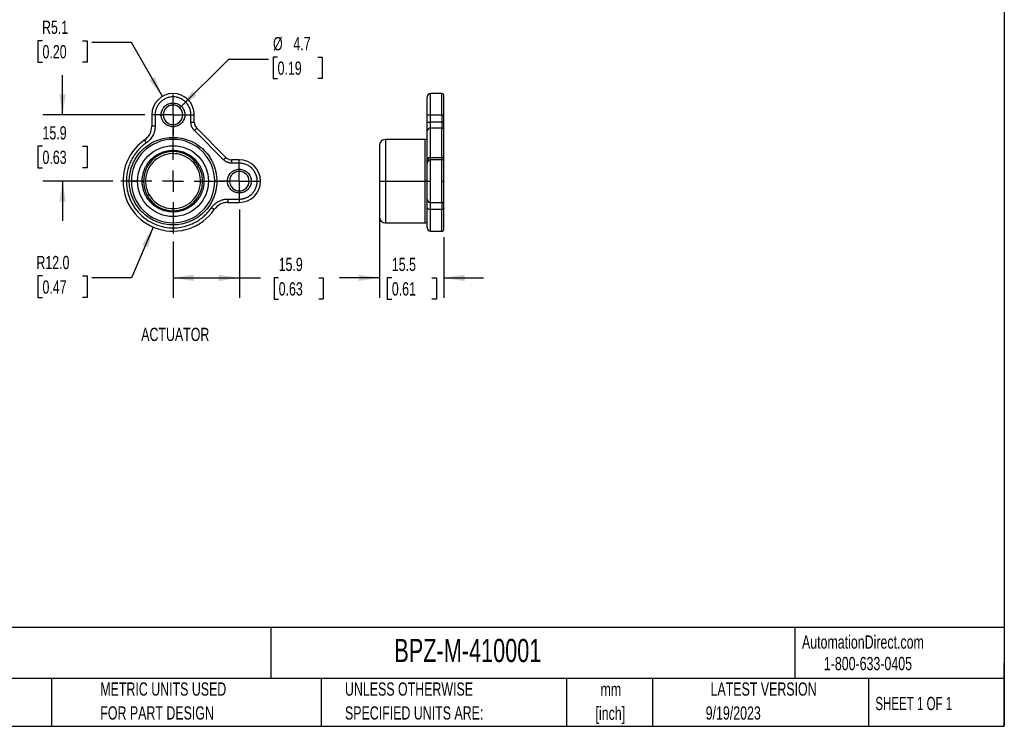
# Model space of a CAD drawing. Header units: millimetres. Extents: x 10 to 410, y 10 to 314.
# Tile 2 of 7: x 173 to 410, y 10 to 179. Entities that reach past the tile are written whole.
import ezdxf

# ---------------------------------------------------------------- set-up
doc = ezdxf.new("R2010")
doc.units = ezdxf.units.MM
doc.header["$LTSCALE"] = 1.5
doc.linetypes.add('CENTERX2', pattern=[20.32, 12.7, -2.54, 2.54, -2.54])
doc.layers.add('CENTER', color=40, linetype='CENTERX2')
doc.layers.add('DIMENSIONS', color=140, linetype='Continuous', lineweight=25)
doc.layers.add('TEXT', color=140, linetype='Continuous', lineweight=25)
doc.styles.add('SLDTEXTSTYLE0', font='TXT', dxfattribs={"width": 0.7})
doc.styles.add('SLDTEXTSTYLE1', font='TXT', dxfattribs={"width": 0.65})
doc.dimstyles.new('SLDDIMSTYLE1', dxfattribs={"dimtxt": 3.237012, "dimasz": 4.953, "dimexe": 0, "dimexo": 0.0625, "dimgap": 0.809253, "dimtad": 0, "dimtih": 1, "dimtoh": 1, "dimrnd": 1e-09, "dimzin": 12, "dimdsep": 46, "dimtxsty": 'SLDTEXTSTYLE0', "dimsah": 1, "dimcen": 0.09, "dimadec": 0, "dimazin": 3, "dimtfac": 1, "dimtmove": 0, "dimatfit": 0, "dimfxl": 0, "dimfrac": 2, "dimtolj": 1, "dimtzin": 12, "dimarcsym": 0})
doc.dimstyles.new('SLDDIMSTYLE2', dxfattribs={"dimtxt": 3.237012, "dimasz": 4.953, "dimexe": 0, "dimexo": 0.0625, "dimgap": 0.809253, "dimtad": 0, "dimtih": 1, "dimtoh": 1, "dimrnd": 1e-09, "dimzin": 12, "dimdsep": 46, "dimtxsty": 'SLDTEXTSTYLE0', "dimsah": 1, "dimcen": 0.09, "dimadec": 0, "dimazin": 3, "dimtfac": 1, "dimtofl": 0, "dimtmove": 0, "dimatfit": 3, "dimfxl": 0, "dimfrac": 2, "dimtolj": 1, "dimtzin": 12, "dimarcsym": 0})
doc.dimstyles.new('SLDDIMSTYLE6', dxfattribs={"dimtxt": 3.237012, "dimasz": 4.953, "dimexe": 0, "dimexo": 0.0625, "dimgap": 0.809253, "dimtad": 0, "dimtih": 1, "dimtoh": 1, "dimrnd": 1e-09, "dimzin": 4, "dimdsep": 46, "dimtxsty": 'SLDTEXTSTYLE0', "dimsah": 1, "dimcen": 0, "dimadec": 0, "dimazin": 1, "dimtfac": 1, "dimtofl": 0, "dimtmove": 0, "dimatfit": 3, "dimfxl": 0, "dimfrac": 2, "dimtolj": 1, "dimtzin": 12, "dimarcsym": 0})
doc.dimstyles.new('SLDDIMSTYLE7', dxfattribs={"dimtxt": 3.237012, "dimasz": 4.953, "dimexe": 0, "dimexo": 0.0625, "dimgap": 0.809253, "dimtad": 0, "dimtih": 1, "dimtoh": 1, "dimrnd": 1e-09, "dimzin": 12, "dimdsep": 46, "dimtxsty": 'SLDTEXTSTYLE0', "dimsah": 1, "dimcen": 0, "dimadec": 0, "dimazin": 3, "dimtfac": 1, "dimtofl": 0, "dimtmove": 0, "dimatfit": 3, "dimfxl": 0, "dimfrac": 2, "dimtolj": 1, "dimtzin": 12, "dimarcsym": 0})
doc.dimstyles.new('SLDDIMSTYLE8', dxfattribs={"dimtxt": 3.237012, "dimasz": 4.953, "dimexe": 0, "dimexo": 0.0625, "dimgap": 0.809253, "dimtad": 0, "dimtih": 1, "dimtoh": 1, "dimrnd": 1e-09, "dimzin": 12, "dimdsep": 46, "dimtxsty": 'SLDTEXTSTYLE0', "dimsah": 1, "dimcen": 0, "dimadec": 0, "dimazin": 3, "dimtfac": 1, "dimtofl": 0, "dimtmove": 0, "dimatfit": 3, "dimfxl": 0, "dimfrac": 2, "dimtolj": 1, "dimtzin": 12, "dimarcsym": 0})

# ---------------------------------------------------------------- blocks, each defined once
blk = doc.blocks.new('_D_12')
at = {"layer": 'DIMENSIONS'}
for p, q in [((226.07, 133.45), (226.07, 112.29)), ((210.17, 125.8), (210.17, 112.29)), ((210.17, 117.05), (226.07, 117.05)), ((226.07, 117.05), (231.12, 117.05)), ((235.5, 117.05), (234.42, 117.05)), ((234.42, 117.05), (234.42, 111.91)), ((245.12, 117.05), (246.21, 117.05)), ((246.21, 117.05), (246.21, 111.91)), ((234.42, 111.91), (235.5, 111.91)), ((246.21, 111.91), (245.12, 111.91))]:
    blk.add_line(p, q, dxfattribs=at)
for points in [[(210.17, 117.05), (215.12, 116.29), (215.12, 117.81)], [(226.07, 117.05), (221.11, 117.81), (221.11, 116.29)]]:
    blk.add_solid(points, dxfattribs=at)
at = {"layer": 'DIMENSIONS', "char_height": 3.175, "attachment_point": 1, "style": 'SLDTEXTSTYLE0'}
for s, insert in [('15.9', (235.5, 121.87)), ('0.63', (235.5, 116))]:
    blk.add_mtext(s, dxfattribs=dict(at, insert=insert))
blk = doc.blocks.new('_D_13')
at = {"layer": 'DIMENSIONS'}
for p, q in [((205.42, 129.23), (200.17, 117.05)), ((178.85, 117.51), (177.77, 117.51)), ((177.77, 117.51), (177.77, 112.36)), ((188.47, 117.51), (189.56, 117.51)), ((189.56, 117.51), (189.56, 112.36)), ((200.17, 117.05), (190.65, 117.05)), ((177.77, 112.36), (178.85, 112.36)), ((189.56, 112.36), (188.47, 112.36))]:
    blk.add_line(p, q, dxfattribs=at)
blk.add_solid([(205.42, 129.23), (202.76, 124.98), (204.16, 124.38)], dxfattribs=at)
at = {"layer": 'DIMENSIONS', "char_height": 3.175, "attachment_point": 1, "style": 'SLDTEXTSTYLE0'}
for s, insert in [('R12.0', (177.38, 122.32)), ('0.47', (178.85, 116.45))]:
    blk.add_mtext(s, dxfattribs=dict(at, insert=insert))
blk = doc.blocks.new('_D_14')
at = {"layer": 'DIMENSIONS'}
for p, q in [((183.66, 156.15), (183.66, 165.67)), ((203.37, 156.15), (178.9, 156.15)), ((178.85, 148.6), (177.77, 148.6)), ((177.77, 148.6), (177.77, 143.46)), ((188.47, 148.6), (189.56, 148.6)), ((189.56, 148.6), (189.56, 143.46)), ((177.77, 143.46), (178.85, 143.46)), ((189.56, 143.46), (188.47, 143.46)), ((195.72, 140.25), (178.9, 140.25)), ((183.66, 140.25), (183.66, 130.72))]:
    blk.add_line(p, q, dxfattribs=at)
for points in [[(183.66, 156.15), (184.42, 161.1), (182.9, 161.1)], [(183.66, 140.25), (182.9, 135.3), (184.42, 135.3)]]:
    blk.add_solid(points, dxfattribs=at)
at = {"layer": 'DIMENSIONS', "char_height": 3.175, "attachment_point": 1, "style": 'SLDTEXTSTYLE0'}
for s, insert in [('15.9', (178.85, 153.42)), ('0.63', (178.85, 147.55))]:
    blk.add_mtext(s, dxfattribs=dict(at, insert=insert))
blk = doc.blocks.new('_D_15')
at = {"layer": 'DIMENSIONS'}
for p, q in [((178.85, 173.92), (177.77, 173.92)), ((177.77, 173.92), (177.77, 168.77)), ((188.47, 173.92), (189.56, 173.92)), ((189.56, 173.92), (189.56, 168.77)), ((200.17, 173.46), (190.65, 173.46)), ((207.62, 160.57), (200.17, 173.46)), ((177.77, 168.77), (178.85, 168.77)), ((189.56, 168.77), (188.47, 168.77))]:
    blk.add_line(p, q, dxfattribs=at)
blk.add_solid([(207.62, 160.57), (205.8, 165.24), (204.48, 164.47)], dxfattribs=at)
at = {"layer": 'DIMENSIONS', "char_height": 3.175, "attachment_point": 1, "style": 'SLDTEXTSTYLE0'}
for s, insert in [('R5.1', (178.73, 178.74)), ('0.20', (178.85, 172.87))]:
    blk.add_mtext(s, dxfattribs=dict(at, insert=insert))
blk = doc.blocks.new('_D_16')
at = {"layer": 'DIMENSIONS'}
for p, q in [((211.83, 157.81), (223.55, 169.53)), ((223.55, 169.53), (233.07, 169.53)), ((235.24, 169.98), (234.16, 169.98)), ((234.16, 169.98), (234.16, 164.84)), ((244.86, 169.98), (245.95, 169.98)), ((245.95, 169.98), (245.95, 164.84)), ((234.16, 164.84), (235.24, 164.84)), ((245.95, 164.84), (244.86, 164.84))]:
    blk.add_line(p, q, dxfattribs=at)
blk.add_solid([(211.83, 157.81), (215.87, 160.77), (214.79, 161.85)], dxfattribs=at)
at = {"layer": 'DIMENSIONS', "char_height": 3.175, "attachment_point": 1, "style": 'SLDTEXTSTYLE0'}
for s, insert in [('%%c', (234.15, 174.8)), ('4.7', (239.03, 174.8)), ('0.19', (235.24, 168.93))]:
    blk.add_mtext(s, dxfattribs=dict(at, insert=insert))
blk = doc.blocks.new('SW_CENTERMARKSYMBOL_1')
at = {"layer": 'CENTER', "color": 0}
for p, q in [((0, 2.54), (0, 4.89)), ((0, 0), (0, 2.54)), ((-2.54, 0), (-4.89, 0)), ((0, 0), (-2.54, 0)), ((0, 0), (0, -2.54)), ((0, 0), (2.54, 0)), ((2.54, 0), (4.89, 0)), ((0, -2.54), (0, -4.89))]:
    blk.add_line(p, q, dxfattribs=at)
blk = doc.blocks.new('SW_CENTERMARKSYMBOL_2')
at = {"layer": 'CENTER', "color": 0}
for p, q in [((0, 2.54), (0, 4.89)), ((0, 0), (0, 2.54)), ((-2.54, 0), (-4.89, 0)), ((0, 0), (-2.54, 0)), ((0, 0), (0, -2.54)), ((0, 0), (2.54, 0)), ((2.54, 0), (4.89, 0)), ((0, -2.54), (0, -4.89))]:
    blk.add_line(p, q, dxfattribs=at)
blk = doc.blocks.new('SW_CENTERMARKSYMBOL_3')
at = {"layer": 'CENTER', "color": 0}
for p, q in [((0, 5.08), (0, 12.54)), ((0, 0), (0, 2.54)), ((-5.08, 0), (-12.54, 0)), ((0, 0), (-2.54, 0)), ((0, 0), (0, -2.54)), ((0, 0), (2.54, 0)), ((5.08, 0), (12.54, 0)), ((0, -5.08), (0, -12.54))]:
    blk.add_line(p, q, dxfattribs=at)
blk = doc.blocks.new('_D_19')
at = {"layer": 'DIMENSIONS'}
for p, q in [((259.66, 131.74), (259.66, 112.29)), ((275.16, 126.84), (275.16, 112.29)), ((259.66, 117.05), (250.13, 117.05)), ((262.65, 117.05), (261.57, 117.05)), ((261.57, 117.05), (261.57, 111.91)), ((272.27, 117.05), (273.36, 117.05)), ((273.36, 117.05), (273.36, 111.91)), ((275.16, 117.05), (284.68, 117.05)), ((261.57, 111.91), (262.65, 111.91)), ((273.36, 111.91), (272.27, 111.91))]:
    blk.add_line(p, q, dxfattribs=at)
for points in [[(259.66, 117.05), (254.7, 117.81), (254.7, 116.29)], [(275.16, 117.05), (280.11, 116.29), (280.11, 117.81)]]:
    blk.add_solid(points, dxfattribs=at)
at = {"layer": 'DIMENSIONS', "char_height": 3.175, "attachment_point": 1, "style": 'SLDTEXTSTYLE0'}
for s, insert in [('15.5', (262.65, 121.87)), ('0.61', (262.65, 116))]:
    blk.add_mtext(s, dxfattribs=dict(at, insert=insert))

msp = doc.modelspace()

# ---------------------------------------------------------------- linework, layer by layer
for p, q in [((274.656, 161.249), (271.956, 161.249)), ((271.956, 156.149), (271.956, 161.249)), ((274.656, 156.149), (274.656, 161.249)), ((205.068, 156.149), (205.068, 153.409)), ((205.868, 156.149), (205.068, 156.149)), ((205.868, 156.149), (205.868, 153.409)), ((207.318, 156.149), (207.818, 156.149)), ((212.518, 156.149), (213.018, 156.149)), ((214.468, 154.362), (214.468, 156.149)), ((214.468, 156.149), (215.268, 156.149)), ((215.268, 154.362), (215.268, 156.149)), ((271.156, 156.149), (271.956, 156.149)), ((271.156, 154.362), (271.156, 156.149)), ((271.956, 156.149), (274.656, 156.149)), ((271.956, 154.362), (271.956, 156.149)), ((274.656, 156.149), (275.156, 156.149)), ((274.656, 156.149), (274.656, 154.362)), ((275.156, 154.362), (275.156, 156.149)), ((214.468, 154.362), (215.268, 154.362)), ((271.156, 154.362), (271.956, 154.362)), ((271.956, 152.948), (271.956, 154.362)), ((274.656, 154.362), (271.956, 154.362)), ((274.656, 154.362), (274.656, 152.948)), ((275.156, 154.362), (274.656, 154.362)), ((205.868, 153.409), (205.068, 153.409)), ((215.288, 152.382), (215.853, 152.948)), ((222.301, 145.369), (215.288, 152.382)), ((222.867, 145.935), (215.853, 152.948)), ((271.156, 145.369), (271.156, 152.382)), ((271.956, 145.935), (271.956, 152.948)), ((274.656, 152.948), (271.956, 152.948)), ((274.656, 145.935), (274.656, 152.948)), ((275.156, 145.581), (275.156, 152.594)), ((203.798, 149.461), (203.343, 150.119)), ((270.656, 150.249), (261.156, 150.249)), ((261.156, 150.249), (261.156, 140.249)), ((270.656, 140.249), (270.656, 150.249)), ((222.301, 145.369), (222.867, 145.935)), ((224.281, 144.549), (224.281, 145.349)), ((226.068, 145.349), (224.281, 145.349)), ((226.068, 144.549), (224.281, 144.549)), ((226.068, 144.549), (226.068, 145.349)), ((271.956, 145.349), (271.956, 145.935)), ((271.956, 145.935), (274.656, 145.935)), ((274.656, 145.349), (271.956, 145.349)), ((271.956, 140.249), (271.956, 145.349)), ((274.656, 145.935), (274.656, 145.349)), ((274.656, 140.249), (274.656, 145.349)), ((216.309, 143.811), (215.877, 143.56)), ((200.168, 140.249), (199.668, 140.249)), ((200.168, 140.249), (201.668, 140.249)), ((202.768, 140.249), (203.068, 140.249)), ((217.268, 140.249), (217.568, 140.249)), ((218.668, 140.249), (220.168, 140.249)), ((220.668, 140.249), (220.168, 140.249)), ((223.218, 140.249), (223.718, 140.249)), ((228.418, 140.249), (228.918, 140.249)), ((230.368, 140.249), (231.168, 140.249)), ((259.656, 140.249), (261.156, 140.249)), ((261.156, 140.249), (270.656, 140.249)), ((261.156, 140.249), (261.156, 130.249)), ((271.156, 140.249), (270.656, 140.249)), ((270.656, 130.249), (270.656, 140.249)), ((271.156, 140.249), (271.956, 140.249)), ((271.956, 135.149), (271.956, 140.249)), ((274.656, 135.149), (274.656, 140.249)), ((274.656, 140.249), (275.156, 140.249)), ((204.458, 136.938), (204.026, 136.687)), ((223.328, 135.949), (226.068, 135.949)), ((223.328, 135.949), (223.328, 135.149)), ((223.328, 135.149), (226.068, 135.149)), ((226.068, 135.949), (226.068, 135.149)), ((271.956, 135.149), (274.656, 135.149)), ((271.956, 133.424), (271.956, 135.149)), ((274.656, 135.149), (274.656, 133.424)), ((220.038, 133.424), (219.38, 133.879)), ((274.656, 133.424), (271.956, 133.424)), ((271.956, 128.249), (271.956, 133.424)), ((274.656, 128.249), (274.656, 133.424)), ((261.156, 130.249), (270.656, 130.249)), ((271.956, 128.249), (274.656, 128.249))]:
    msp.add_line(p, q)
at = {"flags": 128}
for points in [[(271.956, 133.424), (271.8, 133.433), (271.649, 133.458), (271.511, 133.5), (271.39, 133.557), (271.29, 133.626), (271.217, 133.705), (271.171, 133.79), (271.156, 133.879)], [(275.156, 133.708), (275.146, 133.653), (275.118, 133.599), (275.071, 133.55), (275.009, 133.507), (274.933, 133.472), (274.847, 133.445), (274.753, 133.429), (274.656, 133.424)]]:
    msp.add_lwpolyline(points, dxfattribs=at)
for centre, radius, start, end in [((210.168, 156.149), 5.1, 0, 180), ((271.956, 160.449), 0.8, 90, 180), ((274.656, 160.749), 0.5, 0, 90), ((210.168, 156.149), 2.35, 0, 180), ((210.168, 156.149), 2.35, 180, 0), ((217.268, 154.362), 2, 180, 225), ((201.068, 153.409), 4, 304.66311, 0), ((271.856, 152.241), 0.714, 81.95053, 168.57825), ((274.718, 152.506), 0.446, 11.42175, 98.04947), ((210.168, 140.249), 12, 124.66311, 180), ((210.168, 140.249), 10, 0, 180), ((261.156, 148.749), 1.5, 90, 180), ((270.656, 150.749), 0.5, 270, 0), ((210.168, 140.249), 7.1, 0, 180), ((224.281, 147.349), 2, 225, 270), ((226.068, 140.249), 5.1, 0, 90), ((271.856, 145.227), 0.714, 81.95053, 168.57825), ((271.956, 144.549), 0.8, 90, 180), ((274.718, 145.493), 0.446, 11.42175, 98.04947), ((274.656, 144.849), 0.5, 0, 90), ((226.068, 140.249), 2.35, 0, 180), ((210.168, 140.249), 12, 180, 325.33689), ((210.168, 140.249), 10, 180, 0), ((210.168, 140.249), 7.1, 180, 0), ((226.068, 140.249), 2.35, 180, 0), ((226.068, 140.249), 5.1, 270, 0), ((223.328, 131.149), 4, 90, 145.33689), ((271.956, 135.949), 0.8, 180, 270), ((274.656, 135.649), 0.5, 270, 0), ((261.156, 131.749), 1.5, 180, 270), ((270.656, 129.749), 0.5, 0, 90), ((271.956, 129.049), 0.8, 180, 270), ((274.656, 128.749), 0.5, 270, 0)]:
    msp.add_arc(centre, radius, start, end)
for points in [[(275.156, 156.149), (275.156, 158.688), (275.156, 160.749), (275.156, 160.749)], [(275.156, 152.594), (275.156, 153.063), (275.156, 153.699), (275.156, 154.362)], [(275.156, 144.849), (275.156, 144.849), (275.156, 145.112), (275.156, 145.581)], [(275.156, 140.249), (275.156, 142.788), (275.156, 144.849), (275.156, 144.849)], [(275.156, 135.649), (275.156, 135.649), (275.156, 137.71), (275.156, 140.249)], [(275.156, 133.708), (275.156, 134.923), (275.156, 135.649), (275.156, 135.649)]]:
    msp.add_open_spline(points, degree=3)
for points, knots in [([(214.468, 156.149), (214.467, 156.217), (214.465, 156.352), (214.45, 156.555), (214.427, 156.756), (214.394, 156.955), (214.351, 157.152), (214.299, 157.347), (214.238, 157.541), (214.141, 157.804), (213.992, 158.13), (213.771, 158.508), (213.511, 158.865), (213.115, 159.304), (212.542, 159.77), (211.778, 160.165), (210.978, 160.399), (210.168, 160.474), (209.357, 160.399), (208.557, 160.165), (207.793, 159.77), (207.221, 159.304), (206.824, 158.865), (206.564, 158.509), (206.343, 158.13), (206.167, 157.743), (206.031, 157.35), (205.937, 156.956), (205.878, 156.555), (205.871, 156.285), (205.868, 156.149)], [0, 0, 0, 0, 0.0151261, 0.0301527, 0.045113, 0.0600407, 0.0749695, 0.0899335, 0.1049661, 0.1201006, 0.1522578, 0.184454, 0.2172954, 0.2501767, 0.3158115, 0.3800824, 0.4400296, 0.5000162, 0.5599635, 0.6199501, 0.684221, 0.7498558, 0.7826972, 0.8155785, 0.8477356, 0.8799319, 0.9100767, 0.9399563, 0.9698407, 1, 1, 1, 1]), ([(207.318, 156.149), (207.318, 156.2), (207.32, 156.303), (207.333, 156.456), (207.353, 156.608), (207.382, 156.758), (207.418, 156.906), (207.463, 157.053), (207.565, 157.332), (207.768, 157.725), (208.139, 158.177), (208.591, 158.548), (209.098, 158.81), (209.63, 158.966), (210.167, 159.015), (210.705, 158.966), (211.237, 158.81), (211.744, 158.549), (212.196, 158.178), (212.567, 157.725), (212.787, 157.298), (212.909, 156.945), (212.971, 156.684), (213.01, 156.418), (213.015, 156.239), (213.018, 156.149)], [0, 0, 0, 0, 0.0172801, 0.0344372, 0.051521, 0.0685819, 0.0856705, 0.1028371, 0.1201314, 0.1850801, 0.2500887, 0.3150374, 0.3800461, 0.4400005, 0.5000143, 0.5599688, 0.6199825, 0.6849312, 0.7499399, 0.8148886, 0.8798972, 0.9100472, 0.939934, 0.9698282, 1, 1, 1, 1]), ([(271.156, 156.149), (271.156, 156.217), (271.156, 156.352), (271.156, 156.555), (271.156, 156.756), (271.156, 156.955), (271.156, 157.152), (271.156, 157.347), (271.156, 157.541), (271.156, 157.804), (271.156, 158.13), (271.156, 158.508), (271.156, 158.865), (271.156, 159.195), (271.156, 159.492), (271.156, 159.752), (271.156, 159.973), (271.156, 160.15), (271.156, 160.285), (271.156, 160.379), (271.156, 160.438), (271.156, 160.445), (271.156, 160.449)], [0, 0, 0, 0, 0.0302328, 0.0602668, 0.0901682, 0.1200044, 0.149843, 0.1797517, 0.2097977, 0.2400474, 0.3043205, 0.3686717, 0.4343125, 0.5000329, 0.5656737, 0.6313941, 0.6956673, 0.7600184, 0.8202543, 0.8799701, 0.9397055, 1, 1, 1, 1]), ([(213.018, 156.149), (213.017, 156.097), (213.015, 155.995), (213.003, 155.841), (212.982, 155.69), (212.954, 155.54), (212.917, 155.391), (212.872, 155.244), (212.77, 154.966), (212.567, 154.572), (212.197, 154.12), (211.744, 153.749), (211.237, 153.488), (210.705, 153.332), (210.168, 153.282), (209.63, 153.332), (209.098, 153.488), (208.591, 153.749), (208.139, 154.12), (207.768, 154.572), (207.548, 155), (207.426, 155.353), (207.364, 155.614), (207.325, 155.88), (207.32, 156.059), (207.318, 156.149)], [0, 0, 0, 0, 0.0172801, 0.0344372, 0.051521, 0.0685819, 0.0856705, 0.1028371, 0.1201314, 0.1850801, 0.2500887, 0.3150374, 0.3800461, 0.4400005, 0.5000143, 0.5599688, 0.6199825, 0.6849312, 0.7499399, 0.8148886, 0.8798972, 0.9100472, 0.939934, 0.9698282, 1, 1, 1, 1]), ([(215.288, 152.382), (215.251, 152.42), (215.178, 152.495), (215.077, 152.616), (214.982, 152.741), (214.895, 152.871), (214.816, 153.006), (214.744, 153.146), (214.663, 153.326), (214.583, 153.548), (214.517, 153.815), (214.475, 154.087), (214.47, 154.27), (214.468, 154.362)], [0, 0, 0, 0, 0.071976, 0.143395, 0.2144817, 0.285464, 0.3565707, 0.4280295, 0.5000646, 0.6256143, 0.7499716, 0.8743596, 1, 1, 1, 1]), ([(271.156, 152.382), (271.156, 152.42), (271.156, 152.495), (271.156, 152.616), (271.156, 152.741), (271.156, 152.871), (271.156, 153.006), (271.156, 153.146), (271.156, 153.326), (271.156, 153.548), (271.156, 153.815), (271.156, 154.087), (271.156, 154.27), (271.156, 154.362)], [0, 0, 0, 0, 0.071976, 0.143395, 0.2144817, 0.285464, 0.3565707, 0.4280295, 0.5000646, 0.6256143, 0.7499716, 0.8743596, 1, 1, 1, 1]), ([(205.868, 153.409), (205.867, 153.333), (205.864, 153.18), (205.848, 152.953), (205.821, 152.726), (205.783, 152.501), (205.709, 152.161), (205.571, 151.712), (205.329, 151.175), (205.025, 150.67), (204.703, 150.262), (204.39, 149.938), (204.106, 149.684), (203.9, 149.536), (203.798, 149.461)], [0, 0, 0, 0, 0.04937, 0.098581, 0.1477447, 0.1969733, 0.2463786, 0.3731437, 0.5000202, 0.6267853, 0.7536618, 0.8358367, 0.9177761, 1, 1, 1, 1]), ([(203.798, 149.461), (203.705, 149.395), (203.519, 149.265), (203.249, 149.058), (202.985, 148.845), (202.728, 148.623), (202.477, 148.394), (202.233, 148.156), (201.789, 147.696), (201.183, 146.975), (200.492, 145.936), (199.917, 144.82), (199.322, 143.256), (198.919, 141.221), (198.978, 138.784), (199.547, 136.431), (200.617, 134.224), (202.181, 132.262), (204.142, 130.698), (206.35, 129.628), (208.703, 129.059), (211.14, 129), (213.174, 129.404), (214.739, 129.998), (215.855, 130.573), (216.894, 131.264), (217.68, 131.925), (218.256, 132.494), (218.656, 132.934), (219.034, 133.394), (219.264, 133.717), (219.38, 133.879)], [0, 0, 0, 0, 0.0086976, 0.0173756, 0.0260422, 0.0347053, 0.0433729, 0.0520532, 0.0607541, 0.0923667, 0.1239931, 0.1561373, 0.1882955, 0.251962, 0.3135797, 0.3735259, 0.4359811, 0.5000024, 0.5640236, 0.6264788, 0.686425, 0.7480427, 0.8117092, 0.8438534, 0.8760116, 0.9076243, 0.9392507, 0.954457, 0.969622, 0.9847886, 1, 1, 1, 1]), ([(199.668, 140.249), (199.669, 140.356), (199.67, 140.569), (199.686, 140.889), (199.71, 141.208), (199.744, 141.526), (199.788, 141.844), (199.88, 142.389), (200.06, 143.155), (200.394, 144.133), (200.828, 145.087), (201.55, 146.322), (202.69, 147.727), (204.369, 149.09), (206.251, 150.065), (208.208, 150.628), (210.168, 150.808), (212.127, 150.628), (214.084, 150.065), (215.966, 149.09), (217.645, 147.727), (218.785, 146.322), (219.507, 145.087), (219.941, 144.133), (220.275, 143.155), (220.48, 142.285), (220.596, 141.527), (220.656, 140.889), (220.664, 140.462), (220.668, 140.249)], [0, 0, 0, 0, 0.0097313, 0.0194453, 0.0291511, 0.0388579, 0.0485746, 0.0583103, 0.0891984, 0.1201024, 0.1522781, 0.1844699, 0.2501191, 0.3157683, 0.3800532, 0.4417723, 0.5000033, 0.5582344, 0.6199535, 0.6842384, 0.7498876, 0.8155368, 0.8477126, 0.8799043, 0.9107924, 0.9416964, 0.9611394, 0.9805498, 1, 1, 1, 1]), ([(201.668, 140.249), (201.668, 142.503), (202.563, 144.665), (205.751, 147.853), (207.913, 148.749), (212.422, 148.749), (214.584, 147.853), (217.772, 144.665), (218.668, 142.503), (218.668, 140.249)], [0, 0, 0, 0, 0.25, 0.25, 0.5, 0.5, 0.75, 0.75, 1, 1, 1, 1]), ([(202.768, 140.249), (202.769, 140.339), (202.77, 140.52), (202.786, 140.79), (202.81, 141.06), (202.845, 141.328), (202.914, 141.742), (203.044, 142.297), (203.28, 142.986), (203.586, 143.659), (204.094, 144.529), (204.898, 145.519), (206.081, 146.48), (207.407, 147.167), (208.787, 147.563), (210.168, 147.69), (211.549, 147.563), (212.928, 147.167), (214.254, 146.48), (215.437, 145.519), (216.241, 144.529), (216.749, 143.659), (217.055, 142.987), (217.291, 142.297), (217.435, 141.684), (217.517, 141.15), (217.56, 140.7), (217.565, 140.399), (217.568, 140.249)], [0, 0, 0, 0, 0.0116739, 0.0233261, 0.0349723, 0.0466282, 0.0583094, 0.0891941, 0.1201015, 0.1522739, 0.1844691, 0.2501183, 0.3157676, 0.3800526, 0.4417717, 0.5000028, 0.5582339, 0.6199531, 0.6842381, 0.7498874, 0.8155366, 0.8477091, 0.8799042, 0.9107889, 0.9416963, 0.9611379, 0.9805483, 1, 1, 1, 1]), ([(215.877, 143.56), (214.999, 145.074), (213.555, 146.177), (210.172, 147.077), (208.371, 146.836), (205.342, 145.08), (204.239, 143.636), (203.339, 140.253), (203.58, 138.452), (204.458, 136.938)], [0, 0, 0, 0, 0.25, 0.25, 0.5, 0.5, 0.75, 0.75, 1, 1, 1, 1]), ([(259.656, 148.749), (259.656, 148.749), (259.656, 147.853), (259.656, 144.665), (259.656, 142.503), (259.656, 140.249)], [0, 0, 0, 0, 0.5, 0.5, 1, 1, 1, 1]), ([(224.281, 144.549), (224.228, 144.55), (224.123, 144.551), (223.966, 144.565), (223.811, 144.586), (223.658, 144.617), (223.506, 144.656), (223.356, 144.704), (223.172, 144.775), (222.958, 144.875), (222.723, 145.017), (222.501, 145.179), (222.368, 145.306), (222.301, 145.369)], [0, 0, 0, 0, 0.071976, 0.14339501, 0.21448173, 0.28546402, 0.35657071, 0.42802948, 0.50006464, 0.62561428, 0.74997163, 0.87435956, 1, 1, 1, 1]), ([(230.368, 140.249), (230.367, 140.317), (230.365, 140.452), (230.35, 140.655), (230.327, 140.856), (230.294, 141.055), (230.251, 141.252), (230.199, 141.447), (230.138, 141.641), (230.041, 141.904), (229.892, 142.23), (229.671, 142.608), (229.411, 142.965), (229.114, 143.295), (228.784, 143.592), (228.427, 143.852), (228.049, 144.073), (227.661, 144.25), (227.269, 144.385), (226.875, 144.479), (226.474, 144.538), (226.203, 144.545), (226.068, 144.549)], [0, 0, 0, 0, 0.0302328, 0.0602667, 0.0901681, 0.1200043, 0.1498428, 0.1797515, 0.2097975, 0.2400471, 0.3043203, 0.3686713, 0.4343121, 0.5000324, 0.5656732, 0.6313935, 0.6956666, 0.7600177, 0.8202688, 0.8799896, 0.93972, 1, 1, 1, 1]), ([(271.156, 144.549), (271.156, 144.55), (271.156, 144.551), (271.156, 144.565), (271.156, 144.586), (271.156, 144.617), (271.156, 144.656), (271.156, 144.704), (271.156, 144.775), (271.156, 144.875), (271.156, 145.017), (271.156, 145.179), (271.156, 145.306), (271.156, 145.369)], [0, 0, 0, 0, 0.071976, 0.14339501, 0.21448173, 0.28546402, 0.35657071, 0.42802948, 0.50006464, 0.62561428, 0.74997163, 0.87435956, 1, 1, 1, 1]), ([(271.156, 140.249), (271.156, 140.317), (271.156, 140.452), (271.156, 140.655), (271.156, 140.856), (271.156, 141.055), (271.156, 141.252), (271.156, 141.447), (271.156, 141.641), (271.156, 141.904), (271.156, 142.23), (271.156, 142.608), (271.156, 142.965), (271.156, 143.295), (271.156, 143.592), (271.156, 143.852), (271.156, 144.073), (271.156, 144.25), (271.156, 144.385), (271.156, 144.479), (271.156, 144.538), (271.156, 144.545), (271.156, 144.549)], [0, 0, 0, 0, 0.0302328, 0.0602667, 0.0901681, 0.1200043, 0.1498428, 0.1797515, 0.2097975, 0.2400471, 0.3043203, 0.3686713, 0.4343121, 0.5000324, 0.5656732, 0.6313935, 0.6956666, 0.7600177, 0.8202688, 0.8799896, 0.93972, 1, 1, 1, 1]), ([(204.458, 136.938), (205.336, 135.424), (206.78, 134.32), (210.163, 133.421), (211.964, 133.661), (214.993, 135.418), (216.096, 136.861), (216.996, 140.245), (216.755, 142.046), (215.877, 143.56)], [0, 0, 0, 0, 0.25, 0.25, 0.5, 0.5, 0.75, 0.75, 1, 1, 1, 1]), ([(223.218, 140.249), (223.218, 140.3), (223.22, 140.403), (223.233, 140.556), (223.253, 140.708), (223.282, 140.858), (223.318, 141.006), (223.363, 141.153), (223.465, 141.432), (223.668, 141.825), (224.039, 142.277), (224.491, 142.648), (224.998, 142.91), (225.53, 143.066), (226.067, 143.115), (226.605, 143.066), (227.137, 142.91), (227.644, 142.649), (228.096, 142.278), (228.467, 141.825), (228.687, 141.398), (228.809, 141.045), (228.871, 140.784), (228.91, 140.518), (228.915, 140.339), (228.918, 140.249)], [0, 0, 0, 0, 0.0172801, 0.0344372, 0.051521, 0.0685819, 0.0856705, 0.1028371, 0.1201314, 0.1850801, 0.2500887, 0.3150374, 0.3800461, 0.4400005, 0.5000143, 0.5599688, 0.6199825, 0.6849312, 0.7499399, 0.8148886, 0.8798972, 0.9100472, 0.939934, 0.9698282, 1, 1, 1, 1]), ([(220.668, 140.249), (220.667, 140.142), (220.665, 139.928), (220.65, 139.608), (220.625, 139.289), (220.591, 138.971), (220.547, 138.654), (220.455, 138.109), (220.275, 137.343), (219.941, 136.365), (219.507, 135.41), (218.786, 134.176), (217.645, 132.771), (215.966, 131.407), (214.084, 130.432), (212.127, 129.87), (210.168, 129.69), (208.208, 129.87), (206.251, 130.432), (204.369, 131.407), (202.69, 132.771), (201.55, 134.176), (200.828, 135.41), (200.394, 136.364), (200.06, 137.343), (199.855, 138.213), (199.739, 138.97), (199.679, 139.608), (199.671, 140.035), (199.668, 140.249)], [0, 0, 0, 0, 0.0097313, 0.0194453, 0.0291511, 0.0388579, 0.0485746, 0.0583103, 0.0891984, 0.1201024, 0.1522781, 0.1844699, 0.2501191, 0.3157683, 0.3800532, 0.4417723, 0.5000033, 0.5582344, 0.6199535, 0.6842384, 0.7498876, 0.8155368, 0.8477126, 0.8799043, 0.9107924, 0.9416964, 0.9611394, 0.9805498, 1, 1, 1, 1]), ([(218.668, 140.249), (218.668, 137.994), (217.772, 135.832), (214.584, 132.644), (212.422, 131.749), (207.913, 131.749), (205.751, 132.644), (202.563, 135.832), (201.668, 137.994), (201.668, 140.249)], [0, 0, 0, 0, 0.25, 0.25, 0.5, 0.5, 0.75, 0.75, 1, 1, 1, 1]), ([(217.568, 140.249), (217.567, 140.158), (217.565, 139.978), (217.549, 139.707), (217.525, 139.438), (217.49, 139.169), (217.421, 138.755), (217.291, 138.201), (217.056, 137.511), (216.75, 136.839), (216.241, 135.969), (215.437, 134.979), (214.254, 134.018), (212.928, 133.331), (211.549, 132.934), (210.168, 132.807), (208.787, 132.934), (207.407, 133.331), (206.081, 134.018), (204.898, 134.979), (204.094, 135.969), (203.586, 136.839), (203.28, 137.511), (203.044, 138.201), (202.9, 138.814), (202.818, 139.348), (202.775, 139.797), (202.77, 140.098), (202.768, 140.249)], [0, 0, 0, 0, 0.0116739, 0.0233261, 0.0349723, 0.0466282, 0.0583094, 0.0891941, 0.1201015, 0.1522739, 0.1844691, 0.2501183, 0.3157676, 0.3800526, 0.4417717, 0.5000028, 0.5582339, 0.6199531, 0.6842381, 0.7498874, 0.8155366, 0.8477091, 0.8799042, 0.9107889, 0.9416963, 0.9611379, 0.9805483, 1, 1, 1, 1]), ([(228.918, 140.249), (228.917, 140.197), (228.915, 140.095), (228.903, 139.941), (228.882, 139.79), (228.854, 139.64), (228.817, 139.491), (228.772, 139.344), (228.67, 139.066), (228.467, 138.672), (228.097, 138.22), (227.644, 137.849), (227.137, 137.588), (226.605, 137.432), (226.068, 137.382), (225.53, 137.432), (224.998, 137.588), (224.491, 137.849), (224.039, 138.22), (223.668, 138.672), (223.448, 139.1), (223.326, 139.453), (223.264, 139.714), (223.225, 139.98), (223.22, 140.159), (223.218, 140.249)], [0, 0, 0, 0, 0.0172801, 0.0344372, 0.051521, 0.0685819, 0.0856705, 0.1028371, 0.1201314, 0.1850801, 0.2500887, 0.3150374, 0.3800461, 0.4400005, 0.5000143, 0.5599688, 0.6199825, 0.6849312, 0.7499399, 0.8148886, 0.8798972, 0.9100472, 0.939934, 0.9698282, 1, 1, 1, 1]), ([(226.068, 135.949), (226.136, 135.95), (226.271, 135.951), (226.474, 135.966), (226.675, 135.99), (226.874, 136.023), (227.071, 136.065), (227.266, 136.117), (227.46, 136.179), (227.723, 136.276), (228.049, 136.424), (228.427, 136.645), (228.784, 136.905), (229.113, 137.203), (229.411, 137.533), (229.671, 137.889), (229.892, 138.267), (230.068, 138.655), (230.204, 139.048), (230.298, 139.442), (230.357, 139.843), (230.364, 140.113), (230.368, 140.249)], [0, 0, 0, 0, 0.03023281, 0.06026674, 0.09016814, 0.12000428, 0.14984285, 0.17975153, 0.20979753, 0.24004715, 0.30432026, 0.36867135, 0.43431207, 0.50003244, 0.56567317, 0.63139353, 0.69566665, 0.76001775, 0.82026883, 0.87998957, 0.93972003, 1, 1, 1, 1]), ([(259.656, 140.249), (259.656, 137.994), (259.656, 135.832), (259.656, 132.644), (259.656, 131.749), (259.656, 131.749)], [0, 0, 0, 0, 0.5, 0.5, 1, 1, 1, 1]), ([(271.156, 135.949), (271.156, 135.95), (271.156, 135.951), (271.156, 135.966), (271.156, 135.99), (271.156, 136.023), (271.156, 136.065), (271.156, 136.117), (271.156, 136.179), (271.156, 136.276), (271.156, 136.424), (271.156, 136.645), (271.156, 136.905), (271.156, 137.203), (271.156, 137.533), (271.156, 137.889), (271.156, 138.267), (271.156, 138.655), (271.156, 139.048), (271.156, 139.442), (271.156, 139.843), (271.156, 140.113), (271.156, 140.249)], [0, 0, 0, 0, 0.03023281, 0.06026674, 0.09016814, 0.12000428, 0.14984285, 0.17975153, 0.20979753, 0.24004715, 0.30432026, 0.36867135, 0.43431207, 0.50003244, 0.56567317, 0.63139353, 0.69566665, 0.76001775, 0.82026883, 0.87998957, 0.93972003, 1, 1, 1, 1]), ([(219.38, 133.879), (219.424, 133.941), (219.512, 134.065), (219.656, 134.243), (219.807, 134.414), (219.966, 134.577), (220.22, 134.815), (220.589, 135.106), (221.093, 135.41), (221.631, 135.652), (222.128, 135.805), (222.569, 135.893), (222.947, 135.94), (223.201, 135.946), (223.328, 135.949)], [0, 0, 0, 0, 0.04937, 0.098581, 0.1477447, 0.1969733, 0.2463786, 0.3731437, 0.5000202, 0.6267853, 0.7536618, 0.8358367, 0.9177761, 1, 1, 1, 1]), ([(271.156, 133.879), (271.156, 133.941), (271.156, 134.065), (271.156, 134.243), (271.156, 134.414), (271.156, 134.577), (271.156, 134.815), (271.156, 135.106), (271.156, 135.41), (271.156, 135.652), (271.156, 135.805), (271.156, 135.893), (271.156, 135.94), (271.156, 135.946), (271.156, 135.949)], [0, 0, 0, 0, 0.04937, 0.098581, 0.1477447, 0.1969733, 0.2463786, 0.3731437, 0.5000202, 0.6267853, 0.7536618, 0.8358367, 0.9177761, 1, 1, 1, 1]), ([(271.156, 129.053), (271.156, 129.051), (271.156, 129.042), (271.156, 129.082), (271.156, 129.177), (271.156, 129.34), (271.156, 129.563), (271.156, 129.846), (271.156, 130.188), (271.156, 130.586), (271.156, 131.033), (271.156, 131.529), (271.156, 132.064), (271.156, 132.636), (271.156, 133.235), (271.156, 133.664), (271.156, 133.879)], [0, 0, 0, 0, 0.0122103, 0.0868227, 0.1638852, 0.2407558, 0.3178627, 0.3955747, 0.4730895, 0.5508463, 0.62727, 0.703507, 0.7799749, 0.8533674, 0.9265858, 1, 1, 1, 1]), ([(275.156, 128.753), (275.156, 128.751), (275.156, 128.742), (275.156, 128.783), (275.156, 128.881), (275.156, 129.048), (275.156, 129.277), (275.156, 129.567), (275.156, 129.919), (275.156, 130.327), (275.156, 130.786), (275.156, 131.295), (275.156, 131.845), (275.156, 132.432), (275.156, 133.047), (275.156, 133.488), (275.156, 133.708)], [0, 0, 0, 0, 0.01221088, 0.08682268, 0.16388574, 0.24075635, 0.31786274, 0.39557527, 0.47309007, 0.5508463, 0.62727061, 0.70350759, 0.77997488, 0.85336764, 0.92658607, 1, 1, 1, 1])]:
    msp.add_open_spline(points, degree=3, knots=knots)
at = {"layer": 'TEXT'}
for p, q in [((409.575, 314.325), (409.575, 9.525)), ((409.575, 33.189), (9.525, 33.189)), ((233.638, 33.189), (233.638, 20.955)), ((359.363, 33.189), (359.363, 20.955)), ((409.575, 9.525), (409.575, 24.765)), ((409.575, 20.955), (9.525, 20.955)), ((180.97, 20.955), (180.97, 9.525)), ((245.67, 20.955), (245.67, 9.525)), ((304.536, 20.955), (304.536, 9.525)), ((325.218, 20.955), (325.218, 9.525)), ((377.023, 20.955), (377.023, 9.525)), ((9.525, 9.525), (409.575, 9.525))]:
    msp.add_line(p, q, dxfattribs=at)

# ---------------------------------------------------------------- block references
at = {"layer": 'CENTER'}
for name, p in [('SW_CENTERMARKSYMBOL_1', (210.168, 156.149)), ('SW_CENTERMARKSYMBOL_3', (210.168, 140.249)), ('SW_CENTERMARKSYMBOL_2', (226.068, 140.249))]:
    msp.add_blockref(name, p, dxfattribs=at)

# ---------------------------------------------------------------- texts
at = {"layer": 'TEXT'}
for s, insert, char_height, attachment_point, style in [('ACTUATOR', (210.706, 105.09), 3.175, 2, 'SLDTEXTSTYLE0'), ('AutomationDirect.com', (361.042, 31.315), 3.175, 1, 'SLDTEXTSTYLE0'), ('IDEM Z-RANGE SAFETY SWITCH SET, NON-CONTACT MASTER CODED RFID, (2) OSSD SAFETY OUTPUT(S), (1) STATUS MONITORING OUTPUT(S), POLYESTER', (11.949, 29.902), 1.984375, 1, 'SLDTEXTSTYLE0'), ('BPZ-M-410001', (263.253, 30.485), 5.55625, 1, 'SLDTEXTSTYLE0'), ('1-800-633-0405', (366.287, 26.156), 3.175, 1, 'SLDTEXTSTYLE0'), ('METRIC UNITS USED', (192.718, 20.046), 3.175, 1, 'SLDTEXTSTYLE0'), ('UNLESS OTHERWISE', (251.412, 20.046), 3.175, 1, 'SLDTEXTSTYLE0'), ('mm', (315.196, 19.956), 3.175, 2, 'SLDTEXTSTYLE0'), ('LATEST VERSION', (351.828, 20.046), 3.175, 2, 'SLDTEXTSTYLE0'), ('SHEET 1 OF 1', (378.662, 16.577), 3.175, 1, 'SLDTEXTSTYLE1'), ('FOR PART DESIGN', (192.718, 14.313), 3.175, 1, 'SLDTEXTSTYLE0'), ('SPECIFIED UNITS ARE:', (251.412, 14.313), 3.175, 1, 'SLDTEXTSTYLE0'), ('[inch]', (315.07, 14.223), 3.175, 2, 'SLDTEXTSTYLE0'), ('9/19/2023', (344.552, 14.296), 3.175, 2, 'SLDTEXTSTYLE0')]:
    msp.add_mtext(s, dxfattribs=dict(at, insert=insert, char_height=char_height, attachment_point=attachment_point, style=style))

# ---------------------------------------------------------------- dimensions: what is measured, and where the dimension line sits
at = {"layer": 'DIMENSIONS'}
for center, mpoint, dimstyle, picture, middle in [((210.168, 156.149), (207.618, 160.565), 'SLDDIMSTYLE7', '_D_15', (183.662, 173.463)), ((210.168, 140.249), (205.419, 129.228), 'SLDDIMSTYLE6', '_D_13', (183.662, 117.051))]:
    dim = msp.add_radius_dim(center=center, mpoint=mpoint, dimstyle=dimstyle, dxfattribs=at)
    dim.commit()
    dim.dimension.update_dxf_attribs({"geometry": picture, "text_midpoint": middle, "dimtype": 164})
dim = msp.add_diameter_dim_2p(p1=(208.506, 154.487), p2=(211.829, 157.81), dimstyle='SLDDIMSTYLE8', dxfattribs=at)
dim.commit()
dim.dimension.update_dxf_attribs({"geometry": '_D_16', "text_midpoint": (240.054, 169.526), "dimtype": 163})
for base, p1, p2, angle, dimstyle, picture, middle in [((183.662, 156.149), (197.628, 140.249), (205.278, 156.149), 90, 'SLDDIMSTYLE1', '_D_14', (183.662, 148.601)), ((226.068, 117.05), (210.168, 127.709), (226.068, 135.359), 0, 'SLDDIMSTYLE2', '_D_12', (240.314, 117.05)), ((275.156, 117.05), (259.656, 133.649), (275.156, 128.749), 0, 'SLDDIMSTYLE1', '_D_19', (267.464, 117.05))]:
    dim = msp.add_linear_dim(base=base, p1=p1, p2=p2, angle=angle, dimstyle=dimstyle, dxfattribs=at)
    dim.commit()
    dim.dimension.update_dxf_attribs({"geometry": picture, "text_midpoint": middle, "dimtype": 160})

doc.saveas('drawing.dxf')
